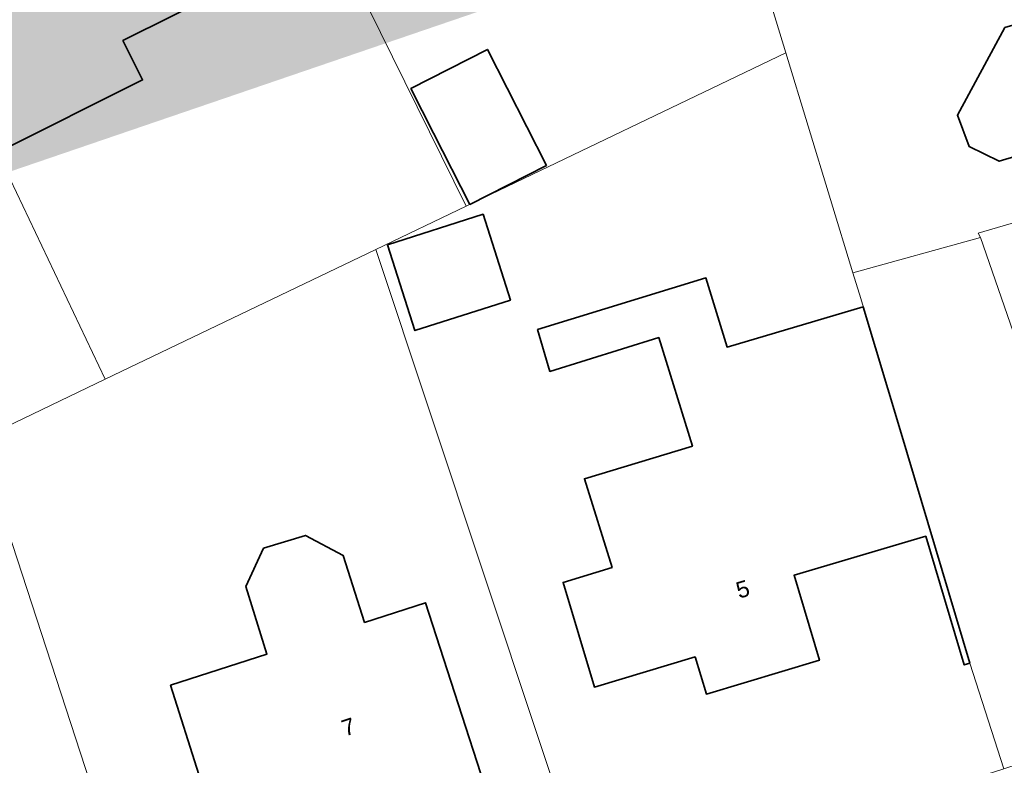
# Model space of a CAD drawing. Header units: metres. Extents: x 163628 to 167855, y 402678 to 405435.
# Tile 239 of 256: x 165261 to 165306, y 403707 to 403742. Entities that reach past the tile are written whole.
import ezdxf
from ezdxf.enums import TextEntityAlignment as Align

# ---------------------------------------------------------------- set-up
doc = ezdxf.new("R2010")
doc.units = ezdxf.units.M
for name, color, linetype, lineweight in [('X-CA190022.004-UO-BGT_Ondergrond$0$GE_401_OTDErf_Vlak_GEM', 253, 'Continuous', 9), ('X-CA190022.004-UO-BGT_Ondergrond$0$GE_4502_GBKN_Huisnummer_Lijn_GEM', 7, 'Continuous', 9), ('X-CA190022.004-UO-BGT_Ondergrond$0$GE_601_PNDgrondvlakpand_Vlak_MV_GEM', 34, 'Continuous', 35), ('X-CA190022.004-UO-KAD_Percelen$0$B-WE-KG-GRENS_PERCEEL-GV', 150, 'Continuous', 9)]:
    doc.layers.add(name, color=color, linetype=linetype, lineweight=lineweight)
doc.layers.add('X-CA190022.004-UO-TXT_Tekst 1op200$0$X-XX-AL-VERWIJZING-V', color=253, linetype='Continuous', lineweight=0, transparency=0.4)
doc.styles.add('X-CA190022.004-UO-BGT_Ondergrond$0$BGT_NAR', font='arial.ttf', dxfattribs={"height": 1})

msp = doc.modelspace()

# ---------------------------------------------------------------- hatches: boundary and pattern name
at = {"layer": 'X-CA190022.004-UO-TXT_Tekst 1op200$0$X-XX-AL-VERWIJZING-V'}
h = msp.add_hatch(color=256, dxfattribs=at)
h.dxf.hatch_style = 1
h.paths.add_polyline_path([(165302.209, 403758.452), (165298.044, 403756.354), (165275.564, 403800.976), (165285.905, 403806.186), (165285.128, 403808.459), (165201.445, 403779.876), (165209.977, 403755.179), (165220.83, 403721.042), (165305.15, 403749.843)])

# ---------------------------------------------------------------- linework, layer by layer
at = {"layer": 'X-CA190022.004-UO-BGT_Ondergrond$0$GE_401_OTDErf_Vlak_GEM', "flags": 128}
for points in [[(165305.184, 403749.543), (165304.19, 403753.312), (165307.88, 403754.42), (165313.185, 403756.173), (165316.175, 403757.071), (165317.34, 403753.19), (165321.14, 403740.53), (165316.35, 403739.09), (165315.074, 403738.707), (165315.279, 403737.908), (165305.918, 403735.121), (165304.539, 403735.789), (165304.009, 403737.221), (165306.178, 403741.233), (165307.235, 403741.544), (165304.863, 403749.447), (165305.184, 403749.543)], [(165272.535, 403744.468), (165272.724, 403744.087), (165265.821, 403740.641), (165266.722, 403738.838), (165260.065, 403735.514), (165256.59, 403742.6), (165260.41, 403744.45), (165257.73, 403749.79), (165265.22, 403753.53), (165267.44, 403749.01), (165269.72, 403750.15), (165270.408, 403748.761), (165273.199, 403750.111), (165275.285, 403745.798), (165272.535, 403744.468)], [(165278.994, 403738.446), (165282.501, 403740.232), (165285.202, 403734.927), (165281.695, 403733.142), (165280.036, 403736.4), (165278.994, 403738.446)], [(165277.929, 403731.298), (165282.303, 403732.693), (165283.554, 403728.77), (165279.18, 403727.375), (165277.929, 403731.298)], [(165299.699, 403728.457), (165301.38, 403722.83), (165304.57, 403712.15), (165304.32, 403712.08), (165302.56, 403717.96), (165296.53, 403716.18), (165297.69, 403712.29), (165292.52, 403710.74), (165292, 403712.44), (165287.4, 403711.06), (165285.96, 403715.85), (165288.201, 403716.541), (165286.942, 403720.594), (165291.877, 403722.086), (165290.343, 403727.048), (165285.361, 403725.505), (165284.792, 403727.419), (165292.499, 403729.779), (165293.468, 403726.617), (165299.699, 403728.457)], [(165280.99, 403710.82), (165282.53, 403706.06), (165279.13, 403704.96), (165278.87, 403705.79), (165275.44, 403704.68), (165275.7, 403703.86), (165270.82, 403702.29), (165269.3, 403707.06), (165267.999, 403711.144), (165272.41, 403712.571), (165271.446, 403715.667), (165272.255, 403717.415), (165274.176, 403718.004), (165275.906, 403717.087), (165276.88, 403714.018), (165279.664, 403714.919), (165280.99, 403710.82)]]:
    msp.add_lwpolyline(points, dxfattribs=at)
at = {"layer": 'X-CA190022.004-UO-BGT_Ondergrond$0$GE_601_PNDgrondvlakpand_Vlak_MV_GEM', "flags": 128}
for points in [[(165317.34, 403753.19), (165321.14, 403740.53), (165316.35, 403739.09), (165315.074, 403738.707), (165315.279, 403737.908), (165305.918, 403735.121), (165304.539, 403735.789), (165304.009, 403737.221), (165306.178, 403741.233), (165307.235, 403741.544), (165304.863, 403749.447), (165305.184, 403749.543), (165304.19, 403753.312), (165307.88, 403754.42), (165313.185, 403756.173), (165316.175, 403757.071), (165317.34, 403753.19)], [(165275.285, 403745.798), (165272.535, 403744.468), (165272.724, 403744.087), (165265.821, 403740.641), (165266.722, 403738.838), (165260.065, 403735.514), (165256.59, 403742.6), (165260.41, 403744.45), (165257.73, 403749.79), (165265.22, 403753.53), (165267.44, 403749.01), (165269.72, 403750.15), (165270.408, 403748.761), (165273.199, 403750.111), (165275.285, 403745.798)], [(165278.994, 403738.446), (165282.501, 403740.232), (165285.202, 403734.927), (165281.695, 403733.142), (165280.036, 403736.4), (165278.994, 403738.446)], [(165277.929, 403731.298), (165282.303, 403732.693), (165283.554, 403728.77), (165279.18, 403727.375), (165277.929, 403731.298)], [(165301.38, 403722.83), (165304.57, 403712.15), (165304.32, 403712.08), (165302.56, 403717.96), (165296.53, 403716.18), (165297.69, 403712.29), (165292.52, 403710.74), (165292, 403712.44), (165287.4, 403711.06), (165285.96, 403715.85), (165288.201, 403716.541), (165286.942, 403720.594), (165291.877, 403722.086), (165290.343, 403727.048), (165285.361, 403725.505), (165284.792, 403727.419), (165292.499, 403729.779), (165293.468, 403726.617), (165299.699, 403728.457), (165301.38, 403722.83)], [(165280.99, 403710.82), (165282.53, 403706.06), (165279.13, 403704.96), (165278.87, 403705.79), (165275.44, 403704.68), (165275.7, 403703.86), (165270.82, 403702.29), (165269.3, 403707.06), (165267.999, 403711.144), (165272.41, 403712.571), (165271.446, 403715.667), (165272.255, 403717.415), (165274.176, 403718.004), (165275.906, 403717.087), (165276.88, 403714.018), (165279.664, 403714.919), (165280.99, 403710.82)]]:
    msp.add_lwpolyline(points, dxfattribs=at)
at = {"layer": 'X-CA190022.004-UO-KAD_Percelen$0$B-WE-KG-GRENS_PERCEEL-GV', "flags": 128}
for points in [[(165293.089, 403750.131), (165283.496, 403769.48), (165271.141, 403763.316), (165267.503, 403761.486), (165281.525, 403733.066), (165296.156, 403740.08)], [(165267.503, 403761.486), (165251.07, 403753.264), (165256.59, 403742.6), (165260.065, 403735.514), (165265.011, 403725.149), (165277.395, 403731.086), (165281.525, 403733.066)], [(165321.996, 403758.687), (165312.67, 403755.86), (165307.88, 403754.42), (165293.089, 403750.131), (165296.156, 403740.08), (165299.225, 403730.02), (165305.065, 403731.631), (165304.96, 403731.835), (165327.964, 403738.569)], [(165265.011, 403725.149), (165260.065, 403735.514), (165256.59, 403742.6), (165251.07, 403753.264), (165232.28, 403743.86), (165230.28, 403739.56), (165236.2, 403714.576), (165259.199, 403722.362)], [(165296.156, 403740.08), (165281.525, 403733.066), (165277.395, 403731.086), (165287.304, 403701.29), (165306.131, 403707.316), (165304.57, 403712.15), (165299.584, 403728.841), (165299.225, 403730.02)], [(165327.964, 403738.569), (165304.96, 403731.835), (165305.065, 403731.631), (165312.738, 403709.479), (165331.74, 403715.59), (165333.72, 403719.38)], [(165299.225, 403730.02), (165299.584, 403728.841), (165304.57, 403712.15), (165306.131, 403707.316), (165312.738, 403709.479), (165305.065, 403731.631)], [(165277.395, 403731.086), (165265.011, 403725.149), (165259.199, 403722.362), (165268.089, 403695.123), (165287.304, 403701.29)], [(165259.199, 403722.362), (165236.2, 403714.576), (165242.22, 403689.18), (165245.34, 403687.81), (165268.089, 403695.123)]]:
    msp.add_lwpolyline(points, close=True, dxfattribs=at)

# ---------------------------------------------------------------- texts
at = {"layer": 'X-CA190022.004-UO-BGT_Ondergrond$0$GE_4502_GBKN_Huisnummer_Lijn_GEM', "style": 'X-CA190022.004-UO-BGT_Ondergrond$0$BGT_NAR'}
for s, rotation, p in [('5', 16.7, (165294.184, 403715.545)), ('7', 17.9, (165276.142, 403709.242))]:
    msp.add_text(s, height=0.75, rotation=rotation, dxfattribs=at).set_placement(p, align=Align.MIDDLE_CENTER)

doc.saveas('drawing.dxf')
